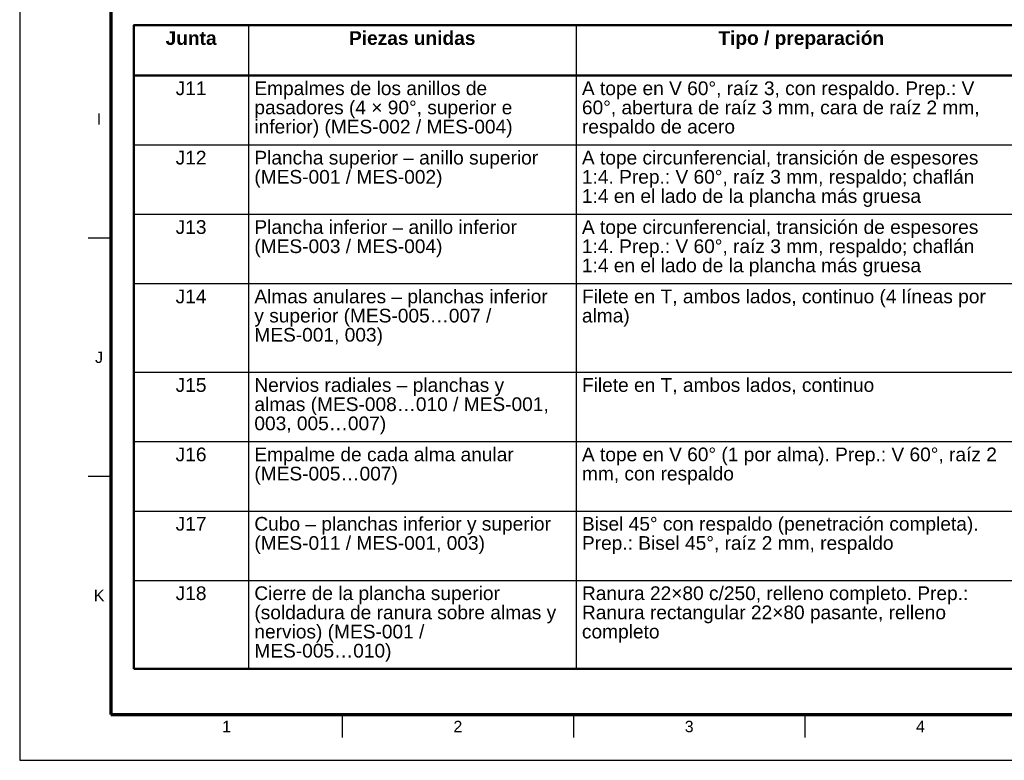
# Model space of a CAD drawing. Header units: millimetres. Extents: x 0 to 841, y 0 to 594.
# Tile 1 of 226: x 0 to 216, y 0 to 162. Entities that reach past the tile are written whole.
import ezdxf
from ezdxf.enums import TextEntityAlignment as Align

# ---------------------------------------------------------------- set-up
doc = ezdxf.new("R2010")
doc.units = ezdxf.units.MM
for name, color, linetype, lineweight in [('FINA', 7, 'CONTINUOUS', 25), ('MARCO', 7, 'CONTINUOUS', 70), ('TXT', 7, 'CONTINUOUS', 25), ('VIS', 7, 'CONTINUOUS', 50)]:
    doc.layers.add(name, color=color, linetype=linetype, lineweight=lineweight)
doc.styles.add('STD', font='LiberationSans-Regular.ttf')
doc.styles.add('STDB', font='LiberationSans-Bold.ttf')

msp = doc.modelspace()

# ---------------------------------------------------------------- linework, layer by layer
at = {"layer": 'FINA'}
for p, q in [((50.13, 161), (50.13, 20)), ((121.92, 161), (121.92, 20)), ((25, 150), (646, 150)), ((25, 134.8), (646, 134.8)), ((25, 119.6), (646, 119.6)), ((20, 114.36), (15, 114.36)), ((25, 104.4), (646, 104.4)), ((25, 85), (646, 85)), ((25, 69.8), (646, 69.8)), ((20, 62.18), (15, 62.18)), ((25, 54.6), (646, 54.6)), ((25, 39.4), (646, 39.4)), ((70.69, 10), (70.69, 5)), ((121.38, 10), (121.38, 5)), ((172.06, 10), (172.06, 5))]:
    msp.add_line(p, q, dxfattribs=at)
msp.add_lwpolyline([(0, 0), (841, 0), (841, 594), (0, 594)], close=True, dxfattribs=at)
at = {"layer": 'MARCO'}
msp.add_lwpolyline([(20, 10), (831, 10), (831, 584), (20, 584)], close=True, dxfattribs=at)
at = {"layer": 'VIS'}
for p, q in [((25, 161), (25, 20)), ((25, 20), (646, 20))]:
    msp.add_line(p, q, dxfattribs=at)
msp.add_lwpolyline([(25, 150), (646, 150), (646, 161), (25, 161)], close=True, dxfattribs=at)

# ---------------------------------------------------------------- texts
at = {"layer": 'TXT'}
for s, height, style, p in [('Junta', 3, 'STDB', (37.56, 158.2)), ('Piezas unidas', 3, 'STDB', (86.02, 158.2)), ('Tipo / preparación', 3, 'STDB', (171.28, 158.2)), ('J11', 3, 'STD', (37.56, 147.2)), ('I', 2.5, 'STD', (17.4, 140.45)), ('J12', 3, 'STD', (37.56, 132)), ('J13', 3, 'STD', (37.56, 116.8)), ('J14', 3, 'STD', (37.56, 101.6)), ('J', 2.5, 'STD', (17.4, 88.27)), ('J15', 3, 'STD', (37.56, 82.2)), ('J16', 3, 'STD', (37.56, 67)), ('J17', 3, 'STD', (37.56, 51.8)), ('K', 2.5, 'STD', (17.4, 36.09)), ('J18', 3, 'STD', (37.56, 36.6)), ('1', 2.5, 'STD', (45.34, 7.4)), ('2', 2.5, 'STD', (96.03, 7.4)), ('3', 2.5, 'STD', (146.72, 7.4)), ('4', 2.5, 'STD', (197.41, 7.4))]:
    msp.add_text(s, height=height, dxfattribs=dict(at, style=style)).set_placement(p, align=Align.MIDDLE_CENTER)
at = {"layer": 'TXT', "style": 'STD'}
for s, p in [('Empalmes de los anillos de', (51.43, 147.2)), ('A tope en V 60°, raíz 3, con respaldo. Prep.: V', (123.22, 147.2)), ('pasadores (4 × 90°, superior e', (51.43, 143)), ('60°, abertura de raíz 3 mm, cara de raíz 2 mm,', (123.22, 143)), ('inferior) (MES-002 / MES-004)', (51.43, 138.8)), ('respaldo de acero', (123.22, 138.8)), ('A tope circunferencial, transición de espesores', (123.22, 132)), ('Plancha superior – anillo superior', (51.43, 132)), ('(MES-001 / MES-002)', (51.43, 127.8)), ('1:4. Prep.: V 60°, raíz 3 mm, respaldo; chaflán', (123.22, 127.8)), ('1:4 en el lado de la plancha más gruesa', (123.22, 123.6)), ('A tope circunferencial, transición de espesores', (123.22, 116.8)), ('Plancha inferior – anillo inferior', (51.43, 116.8)), ('(MES-003 / MES-004)', (51.43, 112.6)), ('1:4. Prep.: V 60°, raíz 3 mm, respaldo; chaflán', (123.22, 112.6)), ('1:4 en el lado de la plancha más gruesa', (123.22, 108.4)), ('Filete en T, ambos lados, continuo (4 líneas por', (123.22, 101.6)), ('Almas anulares – planchas inferior', (51.43, 101.6)), ('y superior (MES-005…007 /', (51.43, 97.4)), ('alma)', (123.22, 97.4)), ('MES-001, 003)', (51.43, 93.2)), ('Nervios radiales – planchas y', (51.43, 82.2)), ('Filete en T, ambos lados, continuo', (123.22, 82.2)), ('almas (MES-008…010 / MES-001,', (51.43, 78)), ('003, 005…007)', (51.43, 73.8)), ('A tope en V 60° (1 por alma). Prep.: V 60°, raíz 2', (123.22, 67)), ('Empalme de cada alma anular', (51.43, 67)), ('(MES-005…007)', (51.43, 62.8)), ('mm, con respaldo', (123.22, 62.8)), ('Cubo – planchas inferior y superior', (51.43, 51.8)), ('Bisel 45° con respaldo (penetración completa).', (123.22, 51.8)), ('Prep.: Bisel 45°, raíz 2 mm, respaldo', (123.22, 47.6)), ('(MES-011 / MES-001, 003)', (51.43, 47.6)), ('Cierre de la plancha superior', (51.43, 36.6)), ('Ranura 22×80 c/250, relleno completo. Prep.:', (123.22, 36.6)), ('(soldadura de ranura sobre almas y', (51.43, 32.4)), ('Ranura rectangular 22×80 pasante, relleno', (123.22, 32.4)), ('nervios) (MES-001 /', (51.43, 28.2)), ('completo', (123.22, 28.2)), ('MES-005…010)', (51.43, 24))]:
    msp.add_text(s, height=3, dxfattribs=at).set_placement(p, align=Align.MIDDLE_LEFT)

doc.saveas('drawing.dxf')
